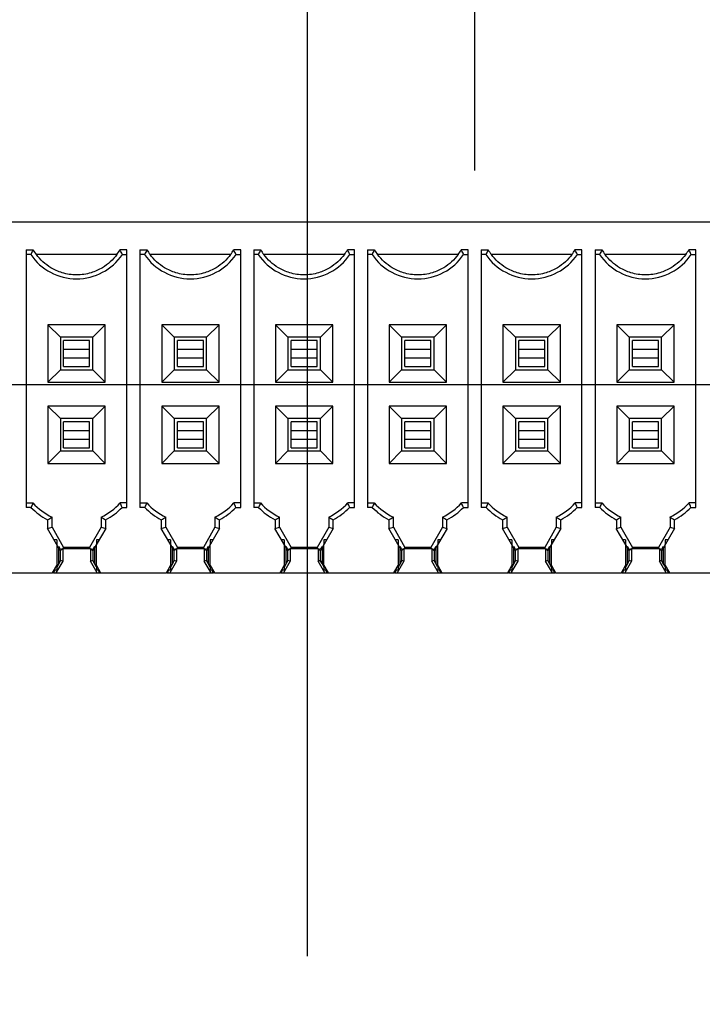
# Model space of a CAD drawing. Header units: inches. Extents: x 0 to 34, y 0 to 22.
# Tile 54 of 84: x 15.458 to 16.284, y 11.946 to 13.14. Entities that reach past the tile are written whole.
import ezdxf

# ---------------------------------------------------------------- set-up
doc = ezdxf.new("R2010")
doc.units = ezdxf.units.IN
doc.header["$LTSCALE"] = 1.87
doc.header["$MEASUREMENT"] = 0
doc.layers.get('0').update_dxf_attribs({"linetype": 'CONTINUOUS'})
doc.layers.add('DIMENSIONS', color=7, linetype='CONTINUOUS')
doc.styles.get("Standard").update_dxf_attribs({"font": 'txt', "width": 0.8})
doc.dimstyles.new('DIMSTYLE_2', dxfattribs={"dimtxt": 0.125, "dimasz": 0.18, "dimexe": 0.125, "dimexo": 0.0625, "dimgap": 0.03125, "dimtad": 0, "dimtih": 1, "dimtoh": 1, "dimdec": 3, "dimzin": 4, "dimdsep": 46, "dimtxsty": 'STANDARD', "dimblk": '_FILLED', "dimblk1": '_FILLED', "dimblk2": '_FILLED', "dimcen": 0.09, "dimadec": 0, "dimazin": 0, "dimtp": 0.001, "dimtm": 0.001, "dimtfac": 1, "dimtdec": 3, "dimtofl": 0, "dimtmove": 0, "dimatfit": 3, "dimldrblk": '_FILLED', "dimfxl": 1, "dimtolj": 1, "dimtzin": 4, "dimarcsym": 0})

# ---------------------------------------------------------------- blocks, each defined once
blk = doc.blocks.new('*D31')
at = {"layer": 'DIMENSIONS', "color": 2, "linetype": 'CONTINUOUS'}
blk.add_line((16.0088, 12.9572), (16.0088, 18.8345), dxfattribs=at)
at = {"layer": 'DIMENSIONS', "color": 2, "linetype": 'CONTINUOUS', "insert": (15.9463, 18.897), "char_height": 0.125, "width": 1.425, "attachment_point": 1, "rotation": 90, "line_spacing_factor": 0.9}
blk.add_mtext('4.069{\\Ftxt.shx;\\W1.000000;\\H0.125000; }[103.34]', dxfattribs=at)
blk = doc.blocks.new('_FILLED')
at = {"color": 0, "linetype": 'BYBLOCK'}
blk.add_solid([(0, 0), (-1, 0.1736), (-1, -0.1736)], dxfattribs=at)
blk = doc.blocks.new('*D32')
at = {"layer": 'DIMENSIONS', "color": 2, "linetype": 'CONTINUOUS'}
blk.add_line((20.336, 12.5674), (20.336, 18.8345), dxfattribs=at)
at = {"layer": 'DIMENSIONS', "color": 2, "linetype": 'CONTINUOUS', "insert": (20.2735, 18.897), "char_height": 0.125, "width": 1.425, "attachment_point": 1, "rotation": 90, "line_spacing_factor": 0.9}
blk.add_mtext('8.396{\\Ftxt.shx;\\W1.000000;\\H0.125000; }[213.25]', dxfattribs=at)
blk = doc.blocks.new('*D78')
at = {"layer": 'DIMENSIONS', "color": 2, "linetype": 'CONTINUOUS'}
blk.add_line((15.1757, 12.6978), (23.4677, 12.6978), dxfattribs=at)
at = {"layer": 'DIMENSIONS', "color": 2, "linetype": 'CONTINUOUS', "insert": (23.5302, 12.7603), "char_height": 0.125, "width": 1.425, "attachment_point": 1, "line_spacing_factor": 0.9}
blk.add_mtext('5.249{\\Ftxt.shx;\\W1.000000;\\H0.125000; }[133.33]', dxfattribs=at)
blk = doc.blocks.new('*D87')
at = {"layer": 'DIMENSIONS', "color": 2, "linetype": 'CONTINUOUS'}
blk.add_line((15.8061, 12.0049), (15.8061, 18.8345), dxfattribs=at)
at = {"layer": 'DIMENSIONS', "color": 2, "linetype": 'CONTINUOUS', "insert": (15.7436, 18.897), "char_height": 0.125, "width": 1.325, "attachment_point": 1, "rotation": 90, "line_spacing_factor": 0.9}
blk.add_mtext('3.866{\\Ftxt.shx;\\W1.000000;\\H0.125000; }[98.19]', dxfattribs=at)
blk = doc.blocks.new('*D88')
at = {"layer": 'DIMENSIONS', "color": 2, "linetype": 'CONTINUOUS'}
blk.add_line((17.2361, 12.0149), (17.2361, 18.8345), dxfattribs=at)
at = {"layer": 'DIMENSIONS', "color": 2, "linetype": 'CONTINUOUS', "insert": (17.1736, 18.897), "char_height": 0.125, "width": 1.425, "attachment_point": 1, "rotation": 90, "line_spacing_factor": 0.9}
blk.add_mtext('5.296{\\Ftxt.shx;\\W1.000000;\\H0.125000; }[134.52]', dxfattribs=at)
blk = doc.blocks.new('*D89')
at = {"layer": 'DIMENSIONS', "color": 2, "linetype": 'CONTINUOUS'}
for p, q in [((18.799, 18.5674), (18.799, 18.8345)), ((18.6601, 18.4001), (18.799, 18.5674)), ((18.6601, 12.0099), (18.6601, 18.4001))]:
    blk.add_line(p, q, dxfattribs=at)
at = {"layer": 'DIMENSIONS', "color": 2, "linetype": 'CONTINUOUS', "insert": (18.7365, 18.897), "char_height": 0.125, "width": 1.425, "attachment_point": 1, "rotation": 90, "line_spacing_factor": 0.9}
blk.add_mtext('6.720{\\Ftxt.shx;\\W1.000000;\\H0.125000; }[170.69]', dxfattribs=at)
blk = doc.blocks.new('*D90')
at = {"layer": 'DIMENSIONS', "color": 2, "linetype": 'CONTINUOUS'}
blk.add_line((21.5001, 12.0099), (21.5001, 18.8345), dxfattribs=at)
at = {"layer": 'DIMENSIONS', "color": 2, "linetype": 'CONTINUOUS', "insert": (21.4376, 18.897), "char_height": 0.125, "width": 1.425, "attachment_point": 1, "rotation": 90, "line_spacing_factor": 0.9}
blk.add_mtext('9.560{\\Ftxt.shx;\\W1.000000;\\H0.125000; }[242.82]', dxfattribs=at)

msp = doc.modelspace()

# ---------------------------------------------------------------- linework, layer by layer
at = {"color": 6, "linetype": 'CONTINUOUS'}
for p, q in [((15.0443, 12.8947), (16.9734, 12.8947)), ((15.4655, 12.8608), (15.4655, 12.5487)), ((15.4655, 12.8608), (15.474, 12.8608)), ((15.471, 12.8553), (15.4655, 12.8553)), ((15.5753, 12.8553), (15.4778, 12.8553)), ((15.5876, 12.8608), (15.5791, 12.8608)), ((15.582, 12.8553), (15.5876, 12.8553)), ((15.5876, 12.5487), (15.5876, 12.8608)), ((15.6033, 12.8608), (15.6033, 12.5487)), ((15.6033, 12.8608), (15.6118, 12.8608)), ((15.6088, 12.8553), (15.6033, 12.8553)), ((15.7131, 12.8553), (15.6156, 12.8553)), ((15.7254, 12.8608), (15.7169, 12.8608)), ((15.7198, 12.8553), (15.7254, 12.8553)), ((15.7254, 12.5487), (15.7254, 12.8608)), ((15.7411, 12.8608), (15.7411, 12.5487)), ((15.7411, 12.8608), (15.7496, 12.8608)), ((15.7466, 12.8553), (15.7411, 12.8553)), ((15.8509, 12.8553), (15.7534, 12.8553)), ((15.8632, 12.8608), (15.8546, 12.8608)), ((15.8576, 12.8553), (15.8632, 12.8553)), ((15.8632, 12.5487), (15.8632, 12.8608)), ((15.8789, 12.8608), (15.8789, 12.5487)), ((15.8789, 12.8608), (15.8874, 12.8608)), ((15.8844, 12.8553), (15.8789, 12.8553)), ((15.9887, 12.8553), (15.8911, 12.8553)), ((16.001, 12.8608), (15.9924, 12.8608)), ((15.9954, 12.8553), (16.001, 12.8553)), ((16.001, 12.5487), (16.001, 12.8608)), ((16.0167, 12.8608), (16.0252, 12.8608)), ((16.0167, 12.8608), (16.0167, 12.5487)), ((16.0222, 12.8553), (16.0167, 12.8553)), ((16.1265, 12.8553), (16.0289, 12.8553)), ((16.1387, 12.8608), (16.1302, 12.8608)), ((16.1332, 12.8553), (16.1387, 12.8553)), ((16.1387, 12.5487), (16.1387, 12.8608)), ((16.1545, 12.8608), (16.163, 12.8608)), ((16.1545, 12.8608), (16.1545, 12.5487)), ((16.16, 12.8553), (16.1545, 12.8553)), ((16.2643, 12.8553), (16.1667, 12.8553)), ((16.2765, 12.8608), (16.268, 12.8608)), ((16.271, 12.8553), (16.2765, 12.8553)), ((16.2765, 12.5487), (16.2765, 12.8608)), ((15.4918, 12.77), (15.4918, 12.7005)), ((15.5613, 12.77), (15.4918, 12.77)), ((15.4918, 12.77), (15.5069, 12.7549)), ((15.5613, 12.77), (15.5462, 12.7549)), ((15.5613, 12.7005), (15.5613, 12.77)), ((15.6296, 12.77), (15.6296, 12.7005)), ((15.6991, 12.77), (15.6296, 12.77)), ((15.6296, 12.77), (15.6447, 12.7549)), ((15.6991, 12.77), (15.684, 12.7549)), ((15.6991, 12.7005), (15.6991, 12.77)), ((15.7674, 12.77), (15.7674, 12.7005)), ((15.8369, 12.77), (15.7674, 12.77)), ((15.7674, 12.77), (15.7824, 12.7549)), ((15.8369, 12.77), (15.8218, 12.7549)), ((15.8369, 12.7005), (15.8369, 12.77)), ((15.9052, 12.77), (15.9052, 12.7005)), ((15.9747, 12.77), (15.9052, 12.77)), ((15.9052, 12.77), (15.9202, 12.7549)), ((15.9747, 12.77), (15.9596, 12.7549)), ((15.9747, 12.7005), (15.9747, 12.77)), ((16.1125, 12.77), (16.043, 12.77)), ((16.043, 12.77), (16.058, 12.7549)), ((16.043, 12.77), (16.043, 12.7005)), ((16.1125, 12.77), (16.0974, 12.7549)), ((16.1125, 12.7005), (16.1125, 12.77)), ((16.2503, 12.77), (16.1808, 12.77)), ((16.1808, 12.77), (16.1808, 12.7005)), ((16.1808, 12.77), (16.1958, 12.7549)), ((16.2503, 12.77), (16.2352, 12.7549)), ((16.2503, 12.7005), (16.2503, 12.77)), ((15.5069, 12.7549), (15.5069, 12.7155)), ((15.5462, 12.7549), (15.5069, 12.7549)), ((15.5108, 12.7195), (15.5108, 12.751)), ((15.5423, 12.751), (15.5108, 12.751)), ((15.5423, 12.7195), (15.5423, 12.751)), ((15.5462, 12.7155), (15.5462, 12.7549)), ((15.6447, 12.7549), (15.6447, 12.7155)), ((15.684, 12.7549), (15.6447, 12.7549)), ((15.6486, 12.7195), (15.6486, 12.751)), ((15.6801, 12.751), (15.6486, 12.751)), ((15.6801, 12.7195), (15.6801, 12.751)), ((15.684, 12.7155), (15.684, 12.7549)), ((15.7824, 12.7549), (15.7824, 12.7155)), ((15.8218, 12.7549), (15.7824, 12.7549)), ((15.7864, 12.7195), (15.7864, 12.751)), ((15.8179, 12.751), (15.7864, 12.751)), ((15.8179, 12.7195), (15.8179, 12.751)), ((15.8218, 12.7155), (15.8218, 12.7549)), ((15.9202, 12.7549), (15.9202, 12.7155)), ((15.9596, 12.7549), (15.9202, 12.7549)), ((15.9242, 12.7195), (15.9242, 12.751)), ((15.9557, 12.751), (15.9242, 12.751)), ((15.9557, 12.7195), (15.9557, 12.751)), ((15.9596, 12.7155), (15.9596, 12.7549)), ((16.0974, 12.7549), (16.058, 12.7549)), ((16.058, 12.7549), (16.058, 12.7155)), ((16.0935, 12.751), (16.062, 12.751)), ((16.062, 12.7195), (16.062, 12.751)), ((16.0935, 12.7195), (16.0935, 12.751)), ((16.0974, 12.7155), (16.0974, 12.7549)), ((16.2352, 12.7549), (16.1958, 12.7549)), ((16.1958, 12.7549), (16.1958, 12.7155)), ((16.2313, 12.751), (16.1998, 12.751)), ((16.1998, 12.7195), (16.1998, 12.751)), ((16.2313, 12.7195), (16.2313, 12.751)), ((16.2352, 12.7155), (16.2352, 12.7549)), ((15.5108, 12.7404), (15.5423, 12.7404)), ((15.6486, 12.7404), (15.6801, 12.7404)), ((15.7864, 12.7404), (15.8179, 12.7404)), ((15.9242, 12.7404), (15.9557, 12.7404)), ((16.062, 12.7404), (16.0935, 12.7404)), ((16.1998, 12.7404), (16.2313, 12.7404)), ((15.5108, 12.73), (15.5423, 12.73)), ((15.6486, 12.73), (15.6801, 12.73)), ((15.7864, 12.73), (15.8179, 12.73)), ((15.9242, 12.73), (15.9557, 12.73)), ((16.062, 12.73), (16.0935, 12.73)), ((16.1998, 12.73), (16.2313, 12.73)), ((15.5069, 12.7155), (15.4918, 12.7005)), ((15.5069, 12.7155), (15.5462, 12.7155)), ((15.5108, 12.7195), (15.5423, 12.7195)), ((15.5613, 12.7005), (15.5462, 12.7155)), ((15.6447, 12.7155), (15.6296, 12.7005)), ((15.6447, 12.7155), (15.684, 12.7155)), ((15.6486, 12.7195), (15.6801, 12.7195)), ((15.6991, 12.7005), (15.684, 12.7155)), ((15.7824, 12.7155), (15.7674, 12.7005)), ((15.7824, 12.7155), (15.8218, 12.7155)), ((15.7864, 12.7195), (15.8179, 12.7195)), ((15.8369, 12.7005), (15.8218, 12.7155)), ((15.9202, 12.7155), (15.9052, 12.7005)), ((15.9202, 12.7155), (15.9596, 12.7155)), ((15.9242, 12.7195), (15.9557, 12.7195)), ((15.9747, 12.7005), (15.9596, 12.7155)), ((16.058, 12.7155), (16.043, 12.7005)), ((16.058, 12.7155), (16.0974, 12.7155)), ((16.062, 12.7195), (16.0935, 12.7195)), ((16.1125, 12.7005), (16.0974, 12.7155)), ((16.1958, 12.7155), (16.1808, 12.7005)), ((16.1958, 12.7155), (16.2352, 12.7155)), ((16.1998, 12.7195), (16.2313, 12.7195)), ((16.2503, 12.7005), (16.2352, 12.7155)), ((15.4918, 12.7005), (15.5613, 12.7005)), ((15.6296, 12.7005), (15.6991, 12.7005)), ((15.7674, 12.7005), (15.8369, 12.7005)), ((15.9052, 12.7005), (15.9747, 12.7005)), ((16.043, 12.7005), (16.1125, 12.7005)), ((16.1808, 12.7005), (16.2503, 12.7005)), ((15.5613, 12.6715), (15.4918, 12.6715)), ((15.4918, 12.6715), (15.4918, 12.6021)), ((15.4918, 12.6715), (15.5069, 12.6565)), ((15.5613, 12.6715), (15.5462, 12.6565)), ((15.5613, 12.6021), (15.5613, 12.6715)), ((15.6991, 12.6715), (15.6296, 12.6715)), ((15.6296, 12.6715), (15.6296, 12.6021)), ((15.6296, 12.6715), (15.6447, 12.6565)), ((15.6991, 12.6715), (15.684, 12.6565)), ((15.6991, 12.6021), (15.6991, 12.6715)), ((15.8369, 12.6715), (15.7674, 12.6715)), ((15.7674, 12.6715), (15.7674, 12.6021)), ((15.7674, 12.6715), (15.7824, 12.6565)), ((15.8369, 12.6715), (15.8218, 12.6565)), ((15.8369, 12.6021), (15.8369, 12.6715)), ((15.9747, 12.6715), (15.9052, 12.6715)), ((15.9052, 12.6715), (15.9052, 12.6021)), ((15.9052, 12.6715), (15.9202, 12.6565)), ((15.9747, 12.6715), (15.9596, 12.6565)), ((15.9747, 12.6021), (15.9747, 12.6715)), ((16.1125, 12.6715), (16.043, 12.6715)), ((16.043, 12.6715), (16.058, 12.6565)), ((16.043, 12.6715), (16.043, 12.6021)), ((16.1125, 12.6715), (16.0974, 12.6565)), ((16.1125, 12.6021), (16.1125, 12.6715)), ((16.2503, 12.6715), (16.1808, 12.6715)), ((16.1808, 12.6715), (16.1958, 12.6565)), ((16.1808, 12.6715), (16.1808, 12.6021)), ((16.2503, 12.6715), (16.2352, 12.6565)), ((16.2503, 12.6021), (16.2503, 12.6715)), ((15.5462, 12.6565), (15.5069, 12.6565)), ((15.5069, 12.6565), (15.5069, 12.6171)), ((15.5423, 12.6526), (15.5108, 12.6526)), ((15.5108, 12.6211), (15.5108, 12.6526)), ((15.5423, 12.6211), (15.5423, 12.6526)), ((15.5462, 12.6171), (15.5462, 12.6565)), ((15.684, 12.6565), (15.6447, 12.6565)), ((15.6447, 12.6565), (15.6447, 12.6171)), ((15.6801, 12.6526), (15.6486, 12.6526)), ((15.6486, 12.6211), (15.6486, 12.6526)), ((15.6801, 12.6211), (15.6801, 12.6526)), ((15.684, 12.6171), (15.684, 12.6565)), ((15.8218, 12.6565), (15.7824, 12.6565)), ((15.7824, 12.6565), (15.7824, 12.6171)), ((15.8179, 12.6526), (15.7864, 12.6526)), ((15.7864, 12.6211), (15.7864, 12.6526)), ((15.8179, 12.6211), (15.8179, 12.6526)), ((15.8218, 12.6171), (15.8218, 12.6565)), ((15.9596, 12.6565), (15.9202, 12.6565)), ((15.9202, 12.6565), (15.9202, 12.6171)), ((15.9557, 12.6526), (15.9242, 12.6526)), ((15.9242, 12.6211), (15.9242, 12.6526)), ((15.9557, 12.6211), (15.9557, 12.6526)), ((15.9596, 12.6171), (15.9596, 12.6565)), ((16.0974, 12.6565), (16.058, 12.6565)), ((16.058, 12.6565), (16.058, 12.6171)), ((16.0935, 12.6526), (16.062, 12.6526)), ((16.062, 12.6211), (16.062, 12.6526)), ((16.0935, 12.6211), (16.0935, 12.6526)), ((16.0974, 12.6171), (16.0974, 12.6565)), ((16.2352, 12.6565), (16.1958, 12.6565)), ((16.1958, 12.6565), (16.1958, 12.6171)), ((16.2313, 12.6526), (16.1998, 12.6526)), ((16.1998, 12.6211), (16.1998, 12.6526)), ((16.2313, 12.6211), (16.2313, 12.6526)), ((16.2352, 12.6171), (16.2352, 12.6565)), ((15.5108, 12.642), (15.5423, 12.642)), ((15.6486, 12.642), (15.6801, 12.642)), ((15.7864, 12.642), (15.8179, 12.642)), ((15.9242, 12.642), (15.9557, 12.642)), ((16.062, 12.642), (16.0935, 12.642)), ((16.1998, 12.642), (16.2313, 12.642)), ((15.5108, 12.6316), (15.5423, 12.6316)), ((15.6486, 12.6316), (15.6801, 12.6316)), ((15.7864, 12.6316), (15.8179, 12.6316)), ((15.9242, 12.6316), (15.9557, 12.6316)), ((16.062, 12.6316), (16.0935, 12.6316)), ((16.1998, 12.6316), (16.2313, 12.6316)), ((15.5069, 12.6171), (15.4918, 12.6021)), ((15.5069, 12.6171), (15.5462, 12.6171)), ((15.5108, 12.6211), (15.5423, 12.6211)), ((15.5613, 12.6021), (15.5462, 12.6171)), ((15.6447, 12.6171), (15.6296, 12.6021)), ((15.6447, 12.6171), (15.684, 12.6171)), ((15.6486, 12.6211), (15.6801, 12.6211)), ((15.6991, 12.6021), (15.684, 12.6171)), ((15.7824, 12.6171), (15.7674, 12.6021)), ((15.7824, 12.6171), (15.8218, 12.6171)), ((15.7864, 12.6211), (15.8179, 12.6211)), ((15.8369, 12.6021), (15.8218, 12.6171)), ((15.9202, 12.6171), (15.9052, 12.6021)), ((15.9202, 12.6171), (15.9596, 12.6171)), ((15.9242, 12.6211), (15.9557, 12.6211)), ((15.9747, 12.6021), (15.9596, 12.6171)), ((16.058, 12.6171), (16.043, 12.6021)), ((16.058, 12.6171), (16.0974, 12.6171)), ((16.062, 12.6211), (16.0935, 12.6211)), ((16.1125, 12.6021), (16.0974, 12.6171)), ((16.1958, 12.6171), (16.1808, 12.6021)), ((16.1958, 12.6171), (16.2352, 12.6171)), ((16.1998, 12.6211), (16.2313, 12.6211)), ((16.2503, 12.6021), (16.2352, 12.6171)), ((15.4918, 12.6021), (15.5613, 12.6021)), ((15.6296, 12.6021), (15.6991, 12.6021)), ((15.7674, 12.6021), (15.8369, 12.6021)), ((15.9052, 12.6021), (15.9747, 12.6021)), ((16.043, 12.6021), (16.1125, 12.6021)), ((16.1808, 12.6021), (16.2503, 12.6021)), ((15.4655, 12.5541), (15.4737, 12.5541)), ((15.4713, 12.5487), (15.4655, 12.5487)), ((15.5876, 12.5541), (15.5794, 12.5541)), ((15.5818, 12.5487), (15.5876, 12.5487)), ((15.6033, 12.5541), (15.6115, 12.5541)), ((15.6091, 12.5487), (15.6033, 12.5487)), ((15.7254, 12.5541), (15.7172, 12.5541)), ((15.7195, 12.5487), (15.7254, 12.5487)), ((15.7411, 12.5541), (15.7493, 12.5541)), ((15.7469, 12.5487), (15.7411, 12.5487)), ((15.8632, 12.5541), (15.855, 12.5541)), ((15.8573, 12.5487), (15.8632, 12.5487)), ((15.8789, 12.5541), (15.8871, 12.5541)), ((15.8847, 12.5487), (15.8789, 12.5487)), ((16.001, 12.5541), (15.9927, 12.5541)), ((15.9951, 12.5487), (16.001, 12.5487)), ((16.0167, 12.5541), (16.0249, 12.5541)), ((16.0225, 12.5487), (16.0167, 12.5487)), ((16.1387, 12.5541), (16.1305, 12.5541)), ((16.1329, 12.5487), (16.1387, 12.5487)), ((16.1545, 12.5541), (16.1627, 12.5541)), ((16.1603, 12.5487), (16.1545, 12.5487)), ((16.2765, 12.5541), (16.2683, 12.5541)), ((16.2707, 12.5487), (16.2765, 12.5487)), ((15.4913, 12.5337), (15.4913, 12.5231)), ((15.4968, 12.5246), (15.4968, 12.5371)), ((15.5563, 12.5371), (15.5563, 12.5246)), ((15.5618, 12.5231), (15.5618, 12.5337)), ((15.6291, 12.5337), (15.6291, 12.5231)), ((15.6346, 12.5246), (15.6346, 12.5371)), ((15.6941, 12.5371), (15.6941, 12.5246)), ((15.6996, 12.5231), (15.6996, 12.5337)), ((15.7669, 12.5337), (15.7669, 12.5231)), ((15.7724, 12.5246), (15.7724, 12.5371)), ((15.8319, 12.5371), (15.8319, 12.5246)), ((15.8374, 12.5231), (15.8374, 12.5337)), ((15.9047, 12.5337), (15.9047, 12.5231)), ((15.9102, 12.5246), (15.9102, 12.5371)), ((15.9697, 12.5371), (15.9697, 12.5246)), ((15.9751, 12.5231), (15.9751, 12.5337)), ((16.0425, 12.5337), (16.0425, 12.5231)), ((16.048, 12.5246), (16.048, 12.5371)), ((16.1075, 12.5371), (16.1075, 12.5246)), ((16.1129, 12.5231), (16.1129, 12.5337)), ((16.1803, 12.5337), (16.1803, 12.5231)), ((16.1858, 12.5246), (16.1858, 12.5371)), ((16.2453, 12.5371), (16.2453, 12.5246)), ((16.2507, 12.5231), (16.2507, 12.5337)), ((15.5025, 12.5093), (15.5025, 12.5039)), ((15.5506, 12.5093), (15.5506, 12.5039)), ((15.6403, 12.5093), (15.6403, 12.5039)), ((15.6884, 12.5093), (15.6884, 12.5039)), ((15.7781, 12.5093), (15.7781, 12.5039)), ((15.8261, 12.5093), (15.8261, 12.5039)), ((15.9159, 12.5093), (15.9159, 12.5039)), ((15.9639, 12.5093), (15.9639, 12.5039)), ((16.0537, 12.5093), (16.0537, 12.5039)), ((16.1017, 12.5093), (16.1017, 12.5039)), ((16.1915, 12.5093), (16.1915, 12.5039)), ((16.2395, 12.5093), (16.2395, 12.5039)), ((15.5049, 12.4807), (15.5049, 12.4996)), ((15.507, 12.4844), (15.507, 12.4964)), ((15.5434, 12.4983), (15.5097, 12.4983)), ((15.5097, 12.4983), (15.5097, 12.4837)), ((15.5423, 12.5003), (15.5108, 12.5003)), ((15.5434, 12.4983), (15.5434, 12.4837)), ((15.5461, 12.4964), (15.5461, 12.4844)), ((15.5482, 12.4996), (15.5482, 12.4807)), ((15.6427, 12.4807), (15.6427, 12.4996)), ((15.6448, 12.4844), (15.6448, 12.4964)), ((15.6812, 12.4983), (15.6474, 12.4983)), ((15.6474, 12.4983), (15.6474, 12.4837)), ((15.6801, 12.5003), (15.6486, 12.5003)), ((15.6812, 12.4983), (15.6812, 12.4837)), ((15.6839, 12.4964), (15.6839, 12.4844)), ((15.686, 12.4996), (15.686, 12.4807)), ((15.7805, 12.4807), (15.7805, 12.4996)), ((15.7826, 12.4844), (15.7826, 12.4964)), ((15.819, 12.4983), (15.7852, 12.4983)), ((15.7852, 12.4983), (15.7852, 12.4837)), ((15.8179, 12.5003), (15.7864, 12.5003)), ((15.819, 12.4983), (15.819, 12.4837)), ((15.8217, 12.4964), (15.8217, 12.4844)), ((15.8238, 12.4996), (15.8238, 12.4807)), ((15.9183, 12.4807), (15.9183, 12.4996)), ((15.9204, 12.4844), (15.9204, 12.4964)), ((15.9568, 12.4983), (15.923, 12.4983)), ((15.923, 12.4983), (15.923, 12.4837)), ((15.9557, 12.5003), (15.9242, 12.5003)), ((15.9568, 12.4983), (15.9568, 12.4837)), ((15.9595, 12.4964), (15.9595, 12.4844)), ((15.9616, 12.4996), (15.9616, 12.4807)), ((16.0561, 12.4807), (16.0561, 12.4996)), ((16.0582, 12.4844), (16.0582, 12.4964)), ((16.0946, 12.4983), (16.0608, 12.4983)), ((16.0608, 12.4983), (16.0608, 12.4837)), ((16.0935, 12.5003), (16.062, 12.5003)), ((16.0946, 12.4983), (16.0946, 12.4837)), ((16.0973, 12.4964), (16.0973, 12.4844)), ((16.0994, 12.4996), (16.0994, 12.4807)), ((16.1939, 12.4807), (16.1939, 12.4996)), ((16.196, 12.4844), (16.196, 12.4964)), ((16.2324, 12.4983), (16.1986, 12.4983)), ((16.1986, 12.4983), (16.1986, 12.4837)), ((16.2313, 12.5003), (16.1998, 12.5003)), ((16.2324, 12.4983), (16.2324, 12.4837)), ((16.2351, 12.4964), (16.2351, 12.4844)), ((16.2372, 12.4996), (16.2372, 12.4807)), ((15.5097, 12.4837), (15.5015, 12.4695)), ((15.5097, 12.4837), (15.507, 12.4844)), ((15.5461, 12.4844), (15.5434, 12.4837)), ((15.5516, 12.4695), (15.5434, 12.4837)), ((15.6474, 12.4837), (15.6393, 12.4695)), ((15.6474, 12.4837), (15.6448, 12.4844)), ((15.6839, 12.4844), (15.6812, 12.4837)), ((15.6894, 12.4695), (15.6812, 12.4837)), ((15.7852, 12.4837), (15.7771, 12.4695)), ((15.7852, 12.4837), (15.7826, 12.4844)), ((15.8217, 12.4844), (15.819, 12.4837)), ((15.8272, 12.4695), (15.819, 12.4837)), ((15.923, 12.4837), (15.9149, 12.4695)), ((15.923, 12.4837), (15.9204, 12.4844)), ((15.9595, 12.4844), (15.9568, 12.4837)), ((15.965, 12.4695), (15.9568, 12.4837)), ((16.0608, 12.4837), (16.0526, 12.4695)), ((16.0608, 12.4837), (16.0582, 12.4844)), ((16.0973, 12.4844), (16.0946, 12.4837)), ((16.1028, 12.4695), (16.0946, 12.4837)), ((16.1986, 12.4837), (16.1904, 12.4695)), ((16.1986, 12.4837), (16.196, 12.4844)), ((16.2351, 12.4844), (16.2324, 12.4837)), ((16.2406, 12.4695), (16.2324, 12.4837)), ((15.4975, 12.4695), (15.5025, 12.4782)), ((15.5025, 12.4775), (15.5025, 12.4726)), ((15.5506, 12.4782), (15.5556, 12.4695)), ((15.5506, 12.4775), (15.5506, 12.4726)), ((15.6353, 12.4695), (15.6403, 12.4782)), ((15.6403, 12.4775), (15.6403, 12.4726)), ((15.6884, 12.4782), (15.6934, 12.4695)), ((15.6884, 12.4775), (15.6884, 12.4726)), ((15.7731, 12.4695), (15.7781, 12.4782)), ((15.7781, 12.4775), (15.7781, 12.4726)), ((15.8261, 12.4782), (15.8312, 12.4695)), ((15.8261, 12.4775), (15.8261, 12.4726)), ((15.9109, 12.4695), (15.9159, 12.4782)), ((15.9159, 12.4775), (15.9159, 12.4726)), ((15.9639, 12.4782), (15.969, 12.4695)), ((15.9639, 12.4775), (15.9639, 12.4726)), ((16.0487, 12.4695), (16.0537, 12.4782)), ((16.0537, 12.4775), (16.0537, 12.4726)), ((16.1017, 12.4782), (16.1068, 12.4695)), ((16.1017, 12.4775), (16.1017, 12.4726)), ((16.1865, 12.4695), (16.1915, 12.4782)), ((16.1915, 12.4775), (16.1915, 12.4726)), ((16.2395, 12.4782), (16.2446, 12.4695)), ((16.2395, 12.4775), (16.2395, 12.4726)), ((15.4178, 12.4695), (15.4975, 12.4695)), ((15.4984, 12.4695), (15.4979, 12.4695)), ((15.5015, 12.4695), (15.5516, 12.4695)), ((15.5553, 12.4695), (15.5547, 12.4695)), ((15.5556, 12.4695), (15.6353, 12.4695)), ((15.6362, 12.4695), (15.6357, 12.4695)), ((15.6393, 12.4695), (15.6894, 12.4695)), ((15.6931, 12.4695), (15.6925, 12.4695)), ((15.6934, 12.4695), (15.7731, 12.4695)), ((15.774, 12.4695), (15.7735, 12.4695)), ((15.7771, 12.4695), (15.8272, 12.4695)), ((15.8309, 12.4695), (15.8303, 12.4695)), ((15.8312, 12.4695), (15.9109, 12.4695)), ((15.9117, 12.4695), (15.9113, 12.4695)), ((15.9149, 12.4695), (15.965, 12.4695)), ((15.9687, 12.4695), (15.9681, 12.4695)), ((15.969, 12.4695), (16.0487, 12.4695)), ((16.0495, 12.4695), (16.049, 12.4695)), ((16.0526, 12.4695), (16.1028, 12.4695)), ((16.1065, 12.4695), (16.1059, 12.4695)), ((16.1068, 12.4695), (16.1865, 12.4695)), ((16.1873, 12.4695), (16.1868, 12.4695)), ((16.1904, 12.4695), (16.2406, 12.4695)), ((16.2443, 12.4695), (16.2437, 12.4695)), ((16.2446, 12.4695), (16.3243, 12.4695))]:
    msp.add_line(p, q, dxfattribs=at)
at = {"color": 7, "linetype": 'CONTINUOUS'}
for p, q in [((15.5068, 12.4964), (15.4912, 12.5233)), ((15.4913, 12.5231), (15.4968, 12.5246)), ((15.4968, 12.5246), (15.5108, 12.5003)), ((15.5563, 12.5246), (15.5423, 12.5003)), ((15.5619, 12.5233), (15.5463, 12.4964)), ((15.5563, 12.5246), (15.5618, 12.5231)), ((15.6446, 12.4964), (15.629, 12.5233)), ((15.6291, 12.5231), (15.6346, 12.5246)), ((15.6346, 12.5246), (15.6486, 12.5003)), ((15.6941, 12.5246), (15.6801, 12.5003)), ((15.6997, 12.5233), (15.6841, 12.4964)), ((15.6941, 12.5246), (15.6996, 12.5231)), ((15.7823, 12.4964), (15.7668, 12.5233)), ((15.7669, 12.5231), (15.7724, 12.5246)), ((15.7724, 12.5246), (15.7864, 12.5003)), ((15.8319, 12.5246), (15.8179, 12.5003)), ((15.8374, 12.5233), (15.8219, 12.4964)), ((15.8319, 12.5246), (15.8374, 12.5231)), ((15.9201, 12.4964), (15.9046, 12.5233)), ((15.9047, 12.5231), (15.9102, 12.5246)), ((15.9102, 12.5246), (15.9242, 12.5003)), ((15.9697, 12.5246), (15.9557, 12.5003)), ((15.9752, 12.5233), (15.9597, 12.4964)), ((15.9697, 12.5246), (15.9751, 12.5231)), ((16.0579, 12.4964), (16.0424, 12.5233)), ((16.0425, 12.5231), (16.048, 12.5246)), ((16.048, 12.5246), (16.062, 12.5003)), ((16.1075, 12.5246), (16.0935, 12.5003)), ((16.113, 12.5233), (16.0975, 12.4964)), ((16.1075, 12.5246), (16.1129, 12.5231)), ((16.1957, 12.4964), (16.1802, 12.5233)), ((16.1803, 12.5231), (16.1858, 12.5246)), ((16.1858, 12.5246), (16.1998, 12.5003)), ((16.2453, 12.5246), (16.2313, 12.5003)), ((16.2508, 12.5233), (16.2353, 12.4964)), ((16.2453, 12.5246), (16.2507, 12.5231)), ((15.5025, 12.5093), (15.4993, 12.5093)), ((15.5538, 12.5093), (15.5506, 12.5093)), ((15.6403, 12.5093), (15.6371, 12.5093)), ((15.6916, 12.5093), (15.6884, 12.5093)), ((15.7781, 12.5093), (15.7749, 12.5093)), ((15.8294, 12.5093), (15.8261, 12.5093)), ((15.9159, 12.5093), (15.9127, 12.5093)), ((15.9672, 12.5093), (15.9639, 12.5093)), ((16.0537, 12.5093), (16.0505, 12.5093)), ((16.105, 12.5093), (16.1017, 12.5093)), ((16.1915, 12.5093), (16.1883, 12.5093)), ((16.2428, 12.5093), (16.2395, 12.5093)), ((15.5025, 12.5039), (15.5025, 12.478)), ((15.507, 12.4975), (15.5049, 12.5012)), ((15.5097, 12.4981), (15.5068, 12.4964)), ((15.5096, 12.4983), (15.507, 12.4975)), ((15.5108, 12.5003), (15.5096, 12.4983)), ((15.5097, 12.4983), (15.5096, 12.4983)), ((15.5434, 12.4983), (15.5423, 12.5003)), ((15.5433, 12.4981), (15.5463, 12.4964)), ((15.5435, 12.4983), (15.5434, 12.4983)), ((15.5461, 12.4975), (15.5435, 12.4983)), ((15.5482, 12.5012), (15.5461, 12.4975)), ((15.5506, 12.478), (15.5506, 12.5039)), ((15.6403, 12.5039), (15.6403, 12.478)), ((15.6448, 12.4975), (15.6427, 12.5012)), ((15.6475, 12.4981), (15.6446, 12.4964)), ((15.6474, 12.4983), (15.6448, 12.4975)), ((15.6486, 12.5003), (15.6474, 12.4983)), ((15.6474, 12.4983), (15.6474, 12.4983)), ((15.6812, 12.4983), (15.6801, 12.5003)), ((15.6811, 12.4981), (15.6841, 12.4964)), ((15.6813, 12.4983), (15.6812, 12.4983)), ((15.6839, 12.4975), (15.6813, 12.4983)), ((15.686, 12.5012), (15.6839, 12.4975)), ((15.6884, 12.478), (15.6884, 12.5039)), ((15.7781, 12.5039), (15.7781, 12.478)), ((15.7826, 12.4975), (15.7805, 12.5012)), ((15.7853, 12.4981), (15.7823, 12.4964)), ((15.7852, 12.4983), (15.7826, 12.4975)), ((15.7864, 12.5003), (15.7852, 12.4983)), ((15.7852, 12.4983), (15.7852, 12.4983)), ((15.819, 12.4983), (15.8179, 12.5003)), ((15.8189, 12.4981), (15.8219, 12.4964)), ((15.8191, 12.4983), (15.819, 12.4983)), ((15.8217, 12.4975), (15.8191, 12.4983)), ((15.8238, 12.5012), (15.8217, 12.4975)), ((15.8261, 12.478), (15.8261, 12.5039)), ((15.9159, 12.5039), (15.9159, 12.478)), ((15.9204, 12.4975), (15.9183, 12.5012)), ((15.9231, 12.4981), (15.9201, 12.4964)), ((15.923, 12.4983), (15.9204, 12.4975)), ((15.9242, 12.5003), (15.923, 12.4983)), ((15.923, 12.4983), (15.923, 12.4983)), ((15.9568, 12.4983), (15.9557, 12.5003)), ((15.9567, 12.4981), (15.9597, 12.4964)), ((15.9569, 12.4983), (15.9568, 12.4983)), ((15.9595, 12.4975), (15.9569, 12.4983)), ((15.9616, 12.5012), (15.9595, 12.4975)), ((15.9639, 12.478), (15.9639, 12.5039)), ((16.0537, 12.5039), (16.0537, 12.478)), ((16.0582, 12.4975), (16.0561, 12.5012)), ((16.0609, 12.4981), (16.0579, 12.4964)), ((16.0608, 12.4983), (16.0582, 12.4975)), ((16.062, 12.5003), (16.0608, 12.4983)), ((16.0608, 12.4983), (16.0608, 12.4983)), ((16.0946, 12.4983), (16.0935, 12.5003)), ((16.0945, 12.4981), (16.0975, 12.4964)), ((16.0947, 12.4983), (16.0946, 12.4983)), ((16.0973, 12.4975), (16.0947, 12.4983)), ((16.0994, 12.5012), (16.0973, 12.4975)), ((16.1017, 12.478), (16.1017, 12.5039)), ((16.1915, 12.5039), (16.1915, 12.478)), ((16.196, 12.4975), (16.1939, 12.5012)), ((16.1987, 12.4981), (16.1957, 12.4964)), ((16.1986, 12.4983), (16.196, 12.4975)), ((16.1998, 12.5003), (16.1986, 12.4983)), ((16.1986, 12.4983), (16.1986, 12.4983)), ((16.2324, 12.4983), (16.2313, 12.5003)), ((16.2323, 12.4981), (16.2353, 12.4964)), ((16.2325, 12.4983), (16.2324, 12.4983)), ((16.2351, 12.4975), (16.2325, 12.4983)), ((16.2372, 12.5012), (16.2351, 12.4975)), ((16.2395, 12.478), (16.2395, 12.5039)), ((15.5049, 12.4807), (15.507, 12.4844)), ((15.507, 12.4844), (15.5049, 12.4807)), ((15.5482, 12.4807), (15.5461, 12.4844)), ((15.5461, 12.4844), (15.5482, 12.4807)), ((15.6427, 12.4807), (15.6448, 12.4844)), ((15.6448, 12.4844), (15.6427, 12.4807)), ((15.686, 12.4807), (15.6839, 12.4844)), ((15.6839, 12.4844), (15.686, 12.4807)), ((15.7805, 12.4807), (15.7826, 12.4844)), ((15.7826, 12.4844), (15.7805, 12.4807)), ((15.8238, 12.4807), (15.8217, 12.4844)), ((15.8217, 12.4844), (15.8238, 12.4807)), ((15.9183, 12.4807), (15.9204, 12.4844)), ((15.9204, 12.4844), (15.9183, 12.4807)), ((15.9616, 12.4807), (15.9595, 12.4844)), ((15.9595, 12.4844), (15.9616, 12.4807)), ((16.0561, 12.4807), (16.0582, 12.4844)), ((16.0582, 12.4844), (16.0561, 12.4807)), ((16.0994, 12.4807), (16.0973, 12.4844)), ((16.0973, 12.4844), (16.0994, 12.4807)), ((16.1939, 12.4807), (16.196, 12.4844)), ((16.196, 12.4844), (16.1939, 12.4807)), ((16.2372, 12.4807), (16.2351, 12.4844)), ((16.2351, 12.4844), (16.2372, 12.4807)), ((15.4977, 12.4693), (15.4996, 12.4726)), ((15.5025, 12.4726), (15.4994, 12.4726)), ((15.5002, 12.4726), (15.4995, 12.4714)), ((15.5028, 12.4781), (15.5026, 12.4782)), ((15.5026, 12.4768), (15.5031, 12.4778)), ((15.5049, 12.4807), (15.5027, 12.4768)), ((15.5499, 12.4778), (15.5482, 12.4807)), ((15.5504, 12.4768), (15.5499, 12.4778)), ((15.5503, 12.4781), (15.5504, 12.4782)), ((15.5537, 12.4726), (15.5506, 12.4726)), ((15.5536, 12.4714), (15.5529, 12.4726)), ((15.5534, 12.4726), (15.5553, 12.4693)), ((15.6355, 12.4693), (15.6374, 12.4726)), ((15.6403, 12.4726), (15.6372, 12.4726)), ((15.638, 12.4726), (15.6373, 12.4714)), ((15.6427, 12.4807), (15.6404, 12.4768)), ((15.6406, 12.4781), (15.6404, 12.4782)), ((15.6404, 12.4768), (15.6409, 12.4778)), ((15.6877, 12.4778), (15.686, 12.4807)), ((15.6882, 12.4768), (15.6877, 12.4778)), ((15.688, 12.4781), (15.6882, 12.4782)), ((15.6915, 12.4726), (15.6884, 12.4726)), ((15.6914, 12.4714), (15.6907, 12.4726)), ((15.6912, 12.4726), (15.6931, 12.4693)), ((15.7733, 12.4693), (15.7752, 12.4726)), ((15.7781, 12.4726), (15.775, 12.4726)), ((15.7757, 12.4726), (15.7751, 12.4714)), ((15.7805, 12.4807), (15.7782, 12.4768)), ((15.7784, 12.4781), (15.7782, 12.4782)), ((15.7782, 12.4768), (15.7787, 12.4778)), ((15.8255, 12.4778), (15.8238, 12.4807)), ((15.826, 12.4768), (15.8255, 12.4778)), ((15.8258, 12.4781), (15.826, 12.4782)), ((15.8292, 12.4726), (15.8261, 12.4726)), ((15.8292, 12.4714), (15.8285, 12.4726)), ((15.829, 12.4726), (15.8309, 12.4693)), ((15.9111, 12.4693), (15.913, 12.4726)), ((15.9159, 12.4726), (15.9128, 12.4726)), ((15.9135, 12.4726), (15.9129, 12.4714)), ((15.9159, 12.4768), (15.9165, 12.4778)), ((15.9183, 12.4807), (15.916, 12.4768)), ((15.9162, 12.4781), (15.916, 12.4782)), ((15.9633, 12.4778), (15.9616, 12.4807)), ((15.9638, 12.4768), (15.9633, 12.4778)), ((15.9636, 12.4781), (15.9638, 12.4782)), ((15.967, 12.4726), (15.9639, 12.4726)), ((15.967, 12.4714), (15.9663, 12.4726)), ((15.9668, 12.4726), (15.9687, 12.4693)), ((16.0489, 12.4693), (16.0508, 12.4726)), ((16.0537, 12.4726), (16.0506, 12.4726)), ((16.0513, 12.4726), (16.0507, 12.4714)), ((16.0537, 12.4768), (16.0543, 12.4778)), ((16.0561, 12.4807), (16.0538, 12.4768)), ((16.054, 12.4781), (16.0538, 12.4782)), ((16.1011, 12.4778), (16.0994, 12.4807)), ((16.1016, 12.4768), (16.1011, 12.4778)), ((16.1014, 12.4781), (16.1016, 12.4782)), ((16.1048, 12.4726), (16.1017, 12.4726)), ((16.1048, 12.4714), (16.1041, 12.4726)), ((16.1046, 12.4726), (16.1065, 12.4693)), ((16.1867, 12.4693), (16.1886, 12.4726)), ((16.1915, 12.4726), (16.1884, 12.4726)), ((16.1891, 12.4726), (16.1885, 12.4714)), ((16.1915, 12.4768), (16.1921, 12.4778)), ((16.1939, 12.4807), (16.1916, 12.4768)), ((16.1918, 12.4781), (16.1916, 12.4782)), ((16.2389, 12.4778), (16.2372, 12.4807)), ((16.2394, 12.4768), (16.2389, 12.4778)), ((16.2392, 12.4781), (16.2394, 12.4782)), ((16.2426, 12.4726), (16.2395, 12.4726)), ((16.2426, 12.4714), (16.2419, 12.4726)), ((16.2424, 12.4726), (16.2443, 12.4693)), ((15.4977, 12.4693), (15.4976, 12.4694)), ((15.4991, 12.4708), (15.4984, 12.4695)), ((15.4984, 12.4695), (15.5015, 12.4695)), ((15.4995, 12.4714), (15.4991, 12.4708)), ((15.5516, 12.4695), (15.5547, 12.4695)), ((15.5539, 12.4708), (15.5536, 12.4714)), ((15.5547, 12.4695), (15.5539, 12.4708)), ((15.5553, 12.4693), (15.5555, 12.4694)), ((15.6355, 12.4693), (15.6354, 12.4694)), ((15.6369, 12.4708), (15.6362, 12.4695)), ((15.6362, 12.4695), (15.6393, 12.4695)), ((15.6373, 12.4714), (15.6369, 12.4708)), ((15.6894, 12.4695), (15.6925, 12.4695)), ((15.6917, 12.4708), (15.6914, 12.4714)), ((15.6925, 12.4695), (15.6917, 12.4708)), ((15.6931, 12.4693), (15.6933, 12.4694)), ((15.7733, 12.4693), (15.7732, 12.4694)), ((15.7747, 12.4708), (15.774, 12.4695)), ((15.774, 12.4695), (15.7771, 12.4695)), ((15.7751, 12.4714), (15.7747, 12.4708)), ((15.8272, 12.4695), (15.8303, 12.4695)), ((15.8295, 12.4708), (15.8292, 12.4714)), ((15.8303, 12.4695), (15.8295, 12.4708)), ((15.8309, 12.4693), (15.8311, 12.4694)), ((15.9111, 12.4693), (15.911, 12.4694)), ((15.9125, 12.4708), (15.9117, 12.4695)), ((15.9117, 12.4695), (15.9149, 12.4695)), ((15.9129, 12.4714), (15.9125, 12.4708)), ((15.965, 12.4695), (15.9681, 12.4695)), ((15.9673, 12.4708), (15.967, 12.4714)), ((15.9681, 12.4695), (15.9673, 12.4708)), ((15.9687, 12.4693), (15.9689, 12.4694)), ((16.0489, 12.4693), (16.0488, 12.4694)), ((16.0503, 12.4708), (16.0495, 12.4695)), ((16.0495, 12.4695), (16.0526, 12.4695)), ((16.0507, 12.4714), (16.0503, 12.4708)), ((16.1028, 12.4695), (16.1059, 12.4695)), ((16.1051, 12.4708), (16.1048, 12.4714)), ((16.1059, 12.4695), (16.1051, 12.4708)), ((16.1065, 12.4693), (16.1067, 12.4694)), ((16.1867, 12.4693), (16.1865, 12.4694)), ((16.1881, 12.4708), (16.1873, 12.4695)), ((16.1873, 12.4695), (16.1904, 12.4695)), ((16.1885, 12.4714), (16.1881, 12.4708)), ((16.2406, 12.4695), (16.2437, 12.4695)), ((16.2429, 12.4708), (16.2426, 12.4714)), ((16.2437, 12.4695), (16.2429, 12.4708)), ((16.2443, 12.4693), (16.2445, 12.4694))]:
    msp.add_line(p, q, dxfattribs=at)
at = {"color": 6, "linetype": 'CONTINUOUS'}
for centre, radius, start, end in [((15.7071, 12.7298), 0.2674, 150.6673, 152.0014), ((15.5265, 12.8927), 0.0669, 213.9745, 326.0255), ((15.5265, 12.8927), 0.0615, 211.3061, 217.4807), ((15.5265, 12.8927), 0.0615, 322.5193, 328.6939), ((15.3459, 12.7298), 0.2674, 27.9986, 29.3327), ((15.8449, 12.7298), 0.2674, 150.6673, 152.0014), ((15.6643, 12.8927), 0.0669, 213.9745, 326.0255), ((15.6643, 12.8927), 0.0615, 211.3061, 217.4807), ((15.6643, 12.8927), 0.0615, 322.5193, 328.6939), ((15.4837, 12.7298), 0.2674, 27.9986, 29.3327), ((15.9827, 12.7298), 0.2674, 150.6673, 152.0014), ((15.8021, 12.8927), 0.0669, 213.9745, 326.0255), ((15.8021, 12.8927), 0.0615, 211.3061, 217.4807), ((15.8021, 12.8927), 0.0615, 322.5193, 328.6939), ((15.6215, 12.7298), 0.2674, 27.9986, 29.3327), ((16.1205, 12.7298), 0.2674, 150.6673, 152.0014), ((15.9399, 12.8927), 0.0669, 213.9745, 326.0255), ((15.9399, 12.8927), 0.0615, 211.3061, 217.4807), ((15.9399, 12.8927), 0.0615, 322.5193, 328.6939), ((15.7593, 12.7298), 0.2674, 27.9986, 29.3327), ((16.2583, 12.7298), 0.2674, 150.6673, 152.0014), ((16.0777, 12.8927), 0.0669, 213.9745, 326.0255), ((16.0777, 12.8927), 0.0615, 211.3061, 217.4807), ((16.0777, 12.8927), 0.0615, 322.5193, 328.6939), ((15.8971, 12.7298), 0.2674, 27.9986, 29.3327), ((16.3961, 12.7298), 0.2674, 150.6673, 152.0014), ((16.2155, 12.8927), 0.0669, 213.9745, 326.0255), ((16.2155, 12.8927), 0.0615, 211.3061, 217.4807), ((16.2155, 12.8927), 0.0615, 322.5193, 328.6939), ((16.0349, 12.7298), 0.2674, 27.9986, 29.3327), ((15.8089, 12.4043), 0.3671, 155.9138, 156.8445), ((15.5265, 12.6014), 0.0763, 223.6717, 242.5192), ((15.5265, 12.6014), 0.0709, 221.8103, 245.1697), ((15.5265, 12.6014), 0.0709, 294.8303, 318.1897), ((15.5265, 12.6014), 0.0763, 297.4808, 316.3283), ((15.2442, 12.4043), 0.3671, 23.1555, 24.0862), ((15.9467, 12.4043), 0.3671, 155.9138, 156.8445), ((15.6643, 12.6014), 0.0763, 223.6717, 242.5192), ((15.6643, 12.6014), 0.0709, 221.8103, 245.1697), ((15.6643, 12.6014), 0.0709, 294.8303, 318.1897), ((15.6643, 12.6014), 0.0763, 297.4808, 316.3283), ((15.382, 12.4043), 0.3671, 23.1555, 24.0862), ((16.0845, 12.4043), 0.3671, 155.9138, 156.8445), ((15.8021, 12.6014), 0.0763, 223.6717, 242.5192), ((15.8021, 12.6014), 0.0709, 221.8103, 245.1697), ((15.8021, 12.6014), 0.0709, 294.8303, 318.1897), ((15.8021, 12.6014), 0.0763, 297.4808, 316.3283), ((15.5198, 12.4043), 0.3671, 23.1555, 24.0862), ((16.2222, 12.4043), 0.3671, 155.9138, 156.8445), ((15.9399, 12.6014), 0.0763, 223.6717, 242.5192), ((15.9399, 12.6014), 0.0709, 221.8103, 245.1697), ((15.9399, 12.6014), 0.0709, 294.8303, 318.1897), ((15.9399, 12.6014), 0.0763, 297.4808, 316.3283), ((15.6576, 12.4043), 0.3671, 23.1555, 24.0862), ((16.36, 12.4043), 0.3671, 155.9138, 156.8445), ((16.0777, 12.6014), 0.0763, 223.6717, 242.5192), ((16.0777, 12.6014), 0.0709, 221.8103, 245.1697), ((16.0777, 12.6014), 0.0709, 294.8303, 318.1897), ((16.0777, 12.6014), 0.0763, 297.4808, 316.3283), ((15.7954, 12.4043), 0.3671, 23.1555, 24.0862), ((16.4978, 12.4043), 0.3671, 155.9138, 156.8445), ((16.2155, 12.6014), 0.0763, 223.6717, 242.5192), ((16.2155, 12.6014), 0.0709, 221.8103, 245.1697), ((16.2155, 12.6014), 0.0709, 294.8303, 318.1897), ((16.2155, 12.6014), 0.0763, 297.4808, 316.3283), ((15.9332, 12.4043), 0.3671, 23.1555, 24.0862), ((15.347, 12.7716), 0.2783, 301.2473, 302.5725), ((15.7061, 12.7716), 0.2783, 237.4275, 238.7527), ((15.4848, 12.7716), 0.2783, 301.2473, 302.5725), ((15.8439, 12.7716), 0.2783, 237.4275, 238.7527), ((15.6226, 12.7716), 0.2783, 301.2473, 302.5725), ((15.9817, 12.7716), 0.2783, 237.4275, 238.7527), ((15.7604, 12.7716), 0.2783, 301.2473, 302.5725), ((16.1195, 12.7716), 0.2783, 237.4275, 238.7527), ((15.8982, 12.7716), 0.2783, 301.2473, 302.5725), ((16.2573, 12.7716), 0.2783, 237.4275, 238.7527), ((16.0359, 12.7716), 0.2783, 301.2473, 302.5725), ((16.3951, 12.7716), 0.2783, 237.4275, 238.7527)]:
    msp.add_arc(centre, radius, start, end, dxfattribs=at)
at = {"color": 7, "linetype": 'CONTINUOUS'}
for centre, radius, start, end in [((15.5965, 12.416), 0.1118, 150.245, 150.6361), ((15.6057, 12.4107), 0.1225, 149.6854, 150.242), ((15.1855, 12.6704), 0.3715, 328.7762, 329.2985), ((15.901, 12.6904), 0.4104, 210.7208, 211.3502), ((15.4473, 12.4107), 0.1226, 29.7586, 30.3147), ((15.4566, 12.416), 0.1118, 29.3647, 29.7556), ((15.7342, 12.416), 0.1118, 150.245, 150.6361), ((15.7435, 12.4107), 0.1225, 149.6854, 150.242), ((15.3233, 12.6704), 0.3715, 328.7762, 329.2985), ((16.0388, 12.6904), 0.4104, 210.7208, 211.3502), ((15.5851, 12.4107), 0.1226, 29.7586, 30.3147), ((15.5944, 12.416), 0.1118, 29.3647, 29.7556), ((15.872, 12.416), 0.1118, 150.245, 150.6361), ((15.8813, 12.4107), 0.1225, 149.6854, 150.242), ((15.4611, 12.6704), 0.3715, 328.7762, 329.2985), ((16.1766, 12.6904), 0.4104, 210.7208, 211.3502), ((15.7229, 12.4107), 0.1226, 29.7586, 30.3147), ((15.7322, 12.416), 0.1118, 29.3647, 29.7556), ((16.0098, 12.416), 0.1118, 150.245, 150.6361), ((16.0191, 12.4107), 0.1225, 149.6854, 150.242), ((15.5989, 12.6704), 0.3715, 328.7762, 329.2985), ((16.3144, 12.6904), 0.4104, 210.7208, 211.3502), ((15.8606, 12.4107), 0.1226, 29.7586, 30.3147), ((15.87, 12.416), 0.1118, 29.3647, 29.7556), ((16.1476, 12.416), 0.1118, 150.245, 150.6361), ((16.1569, 12.4107), 0.1225, 149.6854, 150.242), ((15.7366, 12.6704), 0.3715, 328.7762, 329.2985), ((16.4522, 12.6904), 0.4104, 210.7208, 211.3502), ((15.9984, 12.4107), 0.1226, 29.7586, 30.3147), ((16.0078, 12.416), 0.1118, 29.3647, 29.7556), ((16.2854, 12.416), 0.1118, 150.245, 150.6361), ((16.2947, 12.4107), 0.1225, 149.6854, 150.242), ((15.8744, 12.6704), 0.3715, 328.7762, 329.2985), ((16.59, 12.6904), 0.4104, 210.7208, 211.3502), ((16.1362, 12.4107), 0.1226, 29.7586, 30.3147), ((16.1456, 12.416), 0.1118, 29.3647, 29.7556), ((15.5874, 12.4211), 0.1015, 150.6306, 151.3925), ((15.4657, 12.4211), 0.1014, 28.6082, 29.3702), ((15.7252, 12.4211), 0.1015, 150.6306, 151.3925), ((15.6035, 12.4211), 0.1014, 28.6082, 29.3702), ((15.863, 12.4211), 0.1015, 150.6306, 151.3925), ((15.7413, 12.4211), 0.1014, 28.6082, 29.3702), ((16.0008, 12.4211), 0.1015, 150.6306, 151.3925), ((15.8791, 12.4211), 0.1014, 28.6082, 29.3702), ((16.1386, 12.4211), 0.1015, 150.6306, 151.3925), ((16.0168, 12.4211), 0.1014, 28.6082, 29.3702), ((16.2764, 12.4211), 0.1015, 150.6306, 151.3925), ((16.1546, 12.4211), 0.1014, 28.6082, 29.3702)]:
    msp.add_arc(centre, radius, start, end, dxfattribs=at)
at = {"color": 6, "linetype": 'CONTINUOUS'}
for points in [[(15.5753, 12.8553), (15.5706, 12.8489), (15.5608, 12.8398), (15.5434, 12.8321), (15.5265, 12.8296), (15.5097, 12.8321), (15.4923, 12.8398), (15.4824, 12.8489), (15.4778, 12.8553)], [(15.7131, 12.8553), (15.7084, 12.8489), (15.6986, 12.8398), (15.6812, 12.8321), (15.6643, 12.8296), (15.6475, 12.8321), (15.6301, 12.8398), (15.6202, 12.8489), (15.6156, 12.8553)], [(15.8509, 12.8553), (15.8462, 12.8489), (15.8364, 12.8398), (15.819, 12.8321), (15.8021, 12.8296), (15.7853, 12.8321), (15.7679, 12.8398), (15.758, 12.8489), (15.7534, 12.8553)], [(15.9887, 12.8553), (15.984, 12.8489), (15.9742, 12.8398), (15.9568, 12.8321), (15.9399, 12.8296), (15.9231, 12.8321), (15.9057, 12.8398), (15.8958, 12.8489), (15.8911, 12.8553)], [(16.1265, 12.8553), (16.1218, 12.8489), (16.112, 12.8398), (16.0946, 12.8321), (16.0777, 12.8296), (16.0609, 12.8321), (16.0435, 12.8398), (16.0336, 12.8489), (16.0289, 12.8553)], [(16.2643, 12.8553), (16.2596, 12.8489), (16.2497, 12.8398), (16.2324, 12.8321), (16.2155, 12.8296), (16.1986, 12.8321), (16.1813, 12.8398), (16.1714, 12.8489), (16.1667, 12.8553)]]:
    msp.add_open_spline(points, degree=3, knots=[0, 0, 0, 0, 0.210772, 0.343564, 0.500049, 0.65647, 0.789241, 1, 1, 1, 1], dxfattribs=at)

# ---------------------------------------------------------------- dimensions: what is measured, and where the dimension line sits
at = {"layer": 'DIMENSIONS', "color": 2, "linetype": 'CONTINUOUS'}
for feature_location, offset, dtype, origin, picture, middle in [((16.0088, 12.9572), (0, 5.8774), 1, (11.9402, 12.8947), '*D31', (16.0088, 19.6095)), ((20.336, 12.5674), (0, 6.2671), 1, (11.9402, 12.5049), '*D32', (20.336, 19.6095)), ((17.2361, 12.0149), (0, 6.8197), 1, (11.9402, 11.9524), '*D88', (17.2361, 19.6095)), ((18.660063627, 12.0098564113), (0.138978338, 6.8246811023), 0, (11.9401581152, 11.9473564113), '*D89', (18.799041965, 19.6095375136)), ((21.5001, 12.0099), (0, 6.8247), 1, (11.9402, 11.9474), '*D90', (21.5001, 19.6095)), ((15.8061, 12.0049), (0, 6.8297), 1, (11.9402, 11.9424), '*D87', (15.8061, 19.5595)), ((15.1757, 12.6978), (8.292, 0), 0, (15.1132, 17.947), '*D78', (24.2427, 12.6978))]:
    dim = msp.add_ordinate_dim(feature_location=feature_location, offset=offset, dtype=dtype, origin=origin, dimstyle='DIMSTYLE_2', dxfattribs=at)
    dim.commit()
    dim.dimension.update_dxf_attribs({"geometry": picture, "text_midpoint": middle})

doc.saveas('drawing.dxf')
